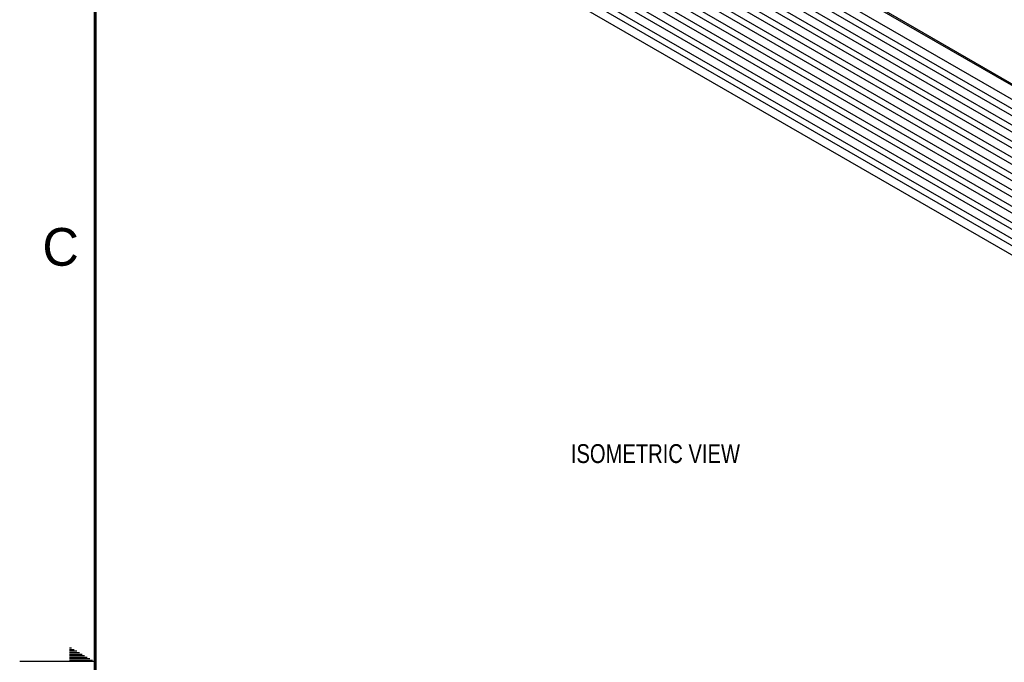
# Model space of a CAD drawing. Header units: inches. Extents: x 0 to 34, y 0 to 22.
# Tile 2 of 119: x 0 to 6.5, y 11 to 15.3. Entities that reach past the tile are written whole.
import ezdxf

# ---------------------------------------------------------------- set-up
doc = ezdxf.new("R2010")
doc.units = ezdxf.units.IN
doc.header["$LTSCALE"] = 1.87
doc.header["$MEASUREMENT"] = 0
doc.layers.get('0').update_dxf_attribs({"linetype": 'CONTINUOUS'})
doc.layers.add('DETAIL', color=7, linetype='CONTINUOUS')
doc.styles.get("Standard").update_dxf_attribs({"font": 'txt', "width": 0.8})
doc.styles.add('TEXTSTYLE_2', font='txt')

msp = doc.modelspace()

# ---------------------------------------------------------------- linework, layer by layer
at = {"color": 7, "linetype": 'CONTINUOUS'}
for p, q in [((1.97329, 17.32493), (7.67367, 14.0336)), ((1.98904, 17.27016), (7.67367, 13.98792)), ((1.97329, 17.21716), (7.67367, 13.92583)), ((1.97329, 17.10938), (7.67367, 13.81805)), ((1.98904, 17.16238), (7.67367, 13.88015)), ((1.98904, 17.05461), (7.67367, 13.77237)), ((1.97329, 17.00161), (7.67447, 13.70982)), ((1.98904, 16.94683), (7.68203, 13.65977)), ((1.97329, 16.89384), (7.72932, 13.57038)), ((1.97329, 16.78606), (7.9837, 13.31573)), ((1.98904, 16.83906), (7.99945, 13.36873)), ((1.98904, 16.73129), (7.99945, 13.26095)), ((1.97329, 16.67829), (7.9837, 13.20795)), ((3.24787, 16.6511), (7.67367, 14.09569)), ((1.98904, 16.62351), (7.99945, 13.15318)), ((1.97329, 16.57051), (7.9837, 13.10018)), ((1.97329, 16.46274), (7.9837, 12.99241)), ((1.98904, 16.51574), (7.99945, 13.0454)), ((1.98904, 16.40796), (7.99945, 12.93763)), ((1.97329, 16.35578), (7.9837, 12.88545)), ((3.89417, 16.37016), (7.67367, 14.18792)), ((3.90339, 16.37549), (7.67367, 14.19857))]:
    msp.add_line(p, q, dxfattribs=at)
at = {"color": 2, "linetype": 'CONTINUOUS'}
for p, q in [((0.33028, 11.09), (0.34412, 11.09)), ((0.33028, 11.08), (0.36144, 11.08)), ((0.33028, 11.07), (0.37876, 11.07)), ((0.33028, 11.06), (0.39608, 11.06)), ((0.33028, 11.05), (0.4134, 11.05)), ((0.33028, 11.04), (0.43072, 11.04)), ((0.5, 11), (0, 11)), ((0.33028, 11.03), (0.44804, 11.03)), ((0.33028, 11.02), (0.46536, 11.02)), ((0.33028, 11.01), (0.48268, 11.01))]:
    msp.add_line(p, q, dxfattribs=at)
at = {"color": 7, "linetype": 'CONTINUOUS', "const_width": 0.02}
msp.add_lwpolyline([(0.50002, 21.5), (0.50002, 0.5)], dxfattribs=at)

# ---------------------------------------------------------------- texts
at = {"color": 2, "linetype": 'CONTINUOUS', "insert": (0.15083, 13.87462), "char_height": 0.25, "width": 0.25, "attachment_point": 1, "line_spacing_factor": 0.9, "style": 'TEXTSTYLE_2'}
msp.add_mtext('C', dxfattribs=at)
at = {"layer": 'DETAIL', "color": 2, "linetype": 'CONTINUOUS', "insert": (3.65435, 12.44135), "char_height": 0.125, "width": 1.4, "attachment_point": 1, "line_spacing_factor": 0.9}
msp.add_mtext('ISOMETRIC VIEW', dxfattribs=at)

doc.saveas('drawing.dxf')
